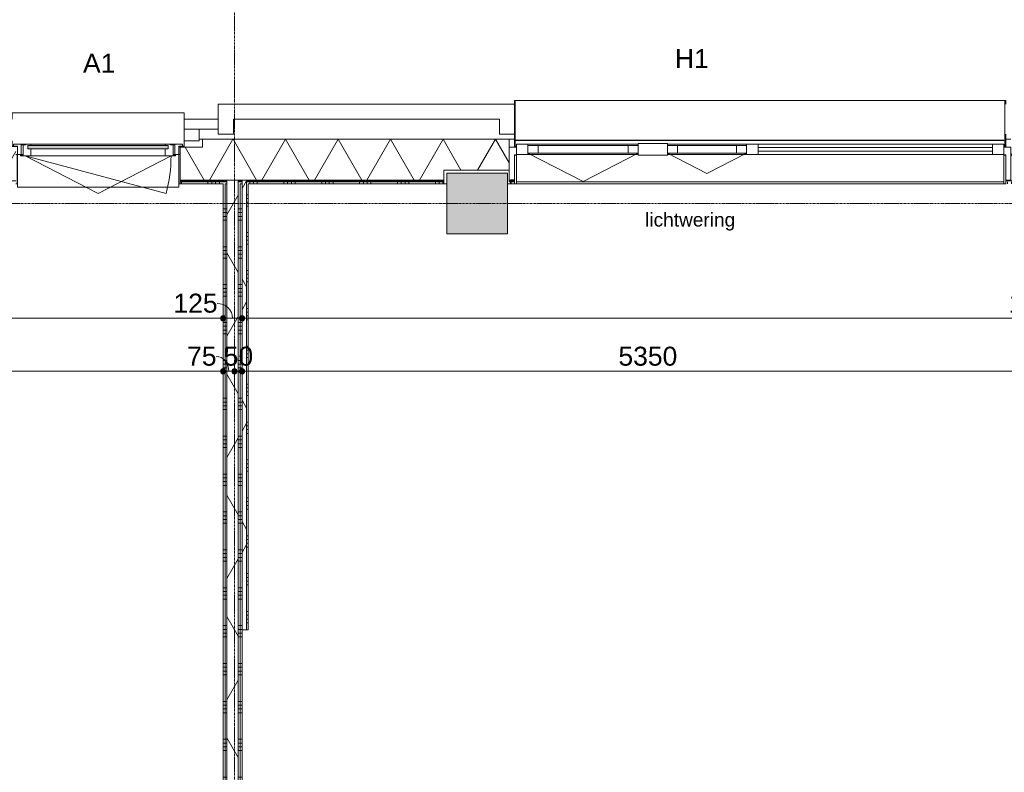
# Model space of a CAD drawing. Header units: millimetres. Extents: x 23061 to 67652, y 24168 to 59318.
# Tile 30 of 35: x 49059 to 55554, y 44847 to 49813. Entities that reach past the tile are written whole.
import ezdxf

# ---------------------------------------------------------------- set-up
doc = ezdxf.new("R2010")
doc.units = ezdxf.units.MM
doc.linetypes.add('stramien', pattern=[22.225, 12.7, -3.175, 3.175, -3.175])
doc.layers.add('00_Algemeen', color=7, linetype='Continuous', lineweight=9, true_color=0x00a600)
for name, color, linetype, lineweight in [('00_Algemeen-50', 7, 'Continuous', 9), ('05_Bouwplaatsvoorzieningen', 7, 'Continuous', 9), ('22_Metselwerk', 7, 'Continuous', 18), ('25_Metaalconstructiewerk', 7, 'Continuous', 9), ('30_Kozijnen-ramen-deuren', 7, 'Continuous', 9), ('42_Dekvloeren en vloersystemen', 7, 'Continuous', 9)]:
    doc.layers.add(name, color=color, linetype=linetype, lineweight=lineweight)
doc.styles.add('Arial_1', font='arial.ttf', dxfattribs={"height": 125})
doc.styles.add('Arial_6', font='arial.ttf', dxfattribs={"height": 90})
doc.dimstyles.new('00_AEE_maatvoering_2_5mm', dxfattribs={"dimscale": 304.8, "dimtxt": 127.532425, "dimasz": 0.459318, "dimexe": 0.246063, "dimexo": 0.0625, "dimgap": 0, "dimtad": 1, "dimdec": 0, "dimzin": 0, "dimdsep": 46, "dimtxsty": 'Arial_1', "dimblk1": 'DOTSMALL', "dimblk2": 'DOTSMALL', "dimsah": 1, "dimcen": 0.09, "dimdle": 0.246063, "dimazin": 0, "dimtfac": 1, "dimtdec": 4, "dimtix": 1, "dimtmove": 0, "dimatfit": 3, "dimfxl": 0.246063, "dimfxlon": 1, "dimtvp": 1, "dimtolj": 1, "dimtzin": 0, "dimarcsym": 2})
doc.dimstyles.new('00_AEE_maatvoering_2_5mm_1', dxfattribs={"dimscale": 304.8, "dimtxt": 127.532425, "dimasz": 0.459318, "dimexe": 0.246063, "dimexo": 0.0625, "dimgap": 0, "dimtad": 1, "dimdec": 0, "dimzin": 0, "dimdsep": 46, "dimtxsty": 'Arial_1', "dimblk1": 'DOTSMALL', "dimblk2": 'DOTSMALL', "dimsah": 1, "dimcen": 0.09, "dimdle": 0.246063, "dimazin": 0, "dimtfac": 1, "dimtdec": 4, "dimtix": 1, "dimtmove": 1, "dimatfit": 3, "dimfxl": 0.246063, "dimfxlon": 1, "dimtvp": 1, "dimtolj": 1, "dimtzin": 0, "dimarcsym": 2})
pattern_1 = [(180, (50526.22, 44490), (4e-13, -250), []), (180, (50526.22, 44515), (4e-13, -250), []), (180, (50526.22, 44540), (4e-13, -250), []), (180, (50526.22, 44565), (4e-13, -250), [])]
pattern_2 = [(60, (28876.22, 0), (-346.4102, 200), []), (120, (28876.22, 0), (-346.4102, -200), [])]

# ---------------------------------------------------------------- blocks, each defined once
blk = doc.blocks.new('Direct Shape - 2410-10368 v1 - IFC-model constructie _zonder onderbouw_ _MM21228_-1202243-02 tweede verdieping - A')
at = {"layer": '25_Metaalconstructiewerk'}
blk.add_hatch(color=256, dxfattribs=at).paths.add_polyline_path([(23400, 48400), (23400, 48800), (23000, 48800), (23000, 48400)])
for p, q in [((23000, 48800), (23000, 48400)), ((23400, 48800), (23000, 48800)), ((23400, 48400), (23400, 48800)), ((23000, 48400), (23400, 48400))]:
    blk.add_line(p, q, dxfattribs=at)
blk = doc.blocks.new('Direct Shape - NLRS_28_SC_TLB_kolom vierkant prefab_gen_AT_kolom vierkant_gen_lxb 400x400_856089-1202244-02 tweede verdieping - A')
blk.add_blockref('Direct Shape - 2410-10368 v1 - IFC-model constructie _zonder onderbouw_ _MM21228_-1202243-02 tweede verdieping - A', (0, 0))
blk = doc.blocks.new('2410-10368 v1 - IFC-model constructie _zonder onderbouw_ _MM21228__ifc-1-02 tweede verdieping - A')
at = {"layer": '25_Metaalconstructiewerk', "lineweight": 9}
blk.add_blockref('Direct Shape - NLRS_28_SC_TLB_kolom vierkant prefab_gen_AT_kolom vierkant_gen_lxb 400x400_856089-1202244-02 tweede verdieping - A', (0, 0), dxfattribs=at)
blk = doc.blocks.new('31_AEE_kozijnen_KA1_CS77 - AEE_CS 77_Raam merk A1-6832846-02 tweede verdieping - A')
at = {"layer": '30_Kozijnen-ramen-deuren', "true_color": 0xcccccc}
blk.add_hatch(color=254, dxfattribs=at).paths.add_polyline_path([(-462.5, -207.3), (-462.5, -231.3), (462.5, -231.3), (462.5, -207.3), (-443.9, -207.3)])
at = {"layer": '30_Kozijnen-ramen-deuren'}
for p, q in [((-481.5, -199.5), (-557.5, -199.5)), ((-557.5, -199.5), (-557.5, -212.3)), ((-557.5, -212.3), (-532.5, -212.3)), ((-532.5, -212.3), (-532.5, -267.5)), ((-506.5, -203.3), (-481.5, -203.3)), ((-506.5, -267.5), (-506.5, -203.3)), ((-494.5, -203.8), (-494.5, -272.5)), ((-476.5, -203.8), (-494.5, -203.8)), ((-481.5, -199.5), (-476.5, -199.5)), ((-481.5, -203.3), (-481.5, -199.5)), ((-476.5, -203.3), (-481.5, -203.3)), ((-443.5, -199.5), (-476.5, -199.5)), ((-476.5, -199.5), (-476.5, -203.8)), ((-462.5, -231.3), (-462.5, -207.3)), ((-462.5, -231.3), (-462.5, -207.3)), ((-462.5, -207.3), (462.5, -207.3)), ((462.5, -231.3), (-462.5, -231.3)), ((443.5, -199.5), (-443.5, -199.5)), ((-443.5, -207.3), (-443.5, -199.5)), ((-443.5, -276.5), (-443.5, -231.3)), ((443.5, -199.5), (443.5, -207.3)), ((476.5, -199.5), (443.5, -199.5)), ((443.5, -231.3), (443.5, -276.5)), ((462.5, -207.3), (462.5, -231.3)), ((462.5, -231.3), (462.5, -207.3)), ((476.5, -199.5), (481.5, -199.5)), ((476.5, -203.8), (476.5, -199.5)), ((481.5, -203.3), (476.5, -203.3)), ((494.5, -203.8), (476.5, -203.8)), ((481.5, -199.5), (481.5, -203.3)), ((557.5, -199.5), (481.5, -199.5)), ((481.5, -203.3), (506.5, -203.3)), ((494.5, -272.5), (494.5, -203.8)), ((506.5, -203.3), (506.5, -267.5)), ((532.5, -267.5), (532.5, -212.3)), ((532.5, -212.3), (557.5, -212.3)), ((557.5, -212.3), (557.5, -199.5)), ((-532.5, -267.5), (-506.5, -267.5)), ((-494.5, -272.5), (-511.5, -272.5)), ((-511.5, -272.5), (-511.5, -276.5)), ((-511.5, -276.5), (-443.5, -276.5)), ((-494.5, -267.5), (-506.5, -267.5)), ((-481.5, -276.5), (0, -525.7)), ((-481.5, -276.5), (448.7, -525.7)), ((443.5, -276.5), (-443.5, -276.5)), ((0, -525.7), (481.5, -276.5)), ((443.5, -276.5), (511.5, -276.5)), ((506.5, -267.5), (494.5, -267.5)), ((511.5, -272.5), (494.5, -272.5)), ((506.5, -267.5), (532.5, -267.5)), ((511.5, -276.5), (511.5, -272.5))]:
    blk.add_line(p, q, dxfattribs=at)
blk.add_arc((-481.5, -276.5), 963, 345, 360, dxfattribs=at)
blk = doc.blocks.new('31_AEE_DAI_Dagkant_Interieur - Zonder Onderkant-V25-02 tweede verdieping - A')
at = {"layer": '05_Bouwplaatsvoorzieningen'}
for p, q in [((-533, -267.5), (-542.5, -267.5)), ((-533, -461.5), (-533, -267.5)), ((533, -267.5), (533, -461.5)), ((542.5, -267.5), (533, -267.5)), ((-542.5, -461.5), (-533, -461.5)), ((533, -461.5), (542.5, -461.5))]:
    blk.add_line(p, q, dxfattribs=at)
blk = doc.blocks.new('42_AEE_VE_vensterbank - Standaard-6843292-02 tweede verdieping - A')
at = {"layer": '05_Bouwplaatsvoorzieningen'}
for p, q in [((-532.5, -482.5), (-532.5, -267.5)), ((532.5, -267.5), (532.5, -482.5)), ((-532.5, -482.5), (532.5, -482.5))]:
    blk.add_line(p, q, dxfattribs=at)
blk = doc.blocks.new('21_AEE_WA_lekdorpel - 21_AEE_WA_lekdorpel-6866276-02 tweede verdieping - A')
at = {"layer": '05_Bouwplaatsvoorzieningen'}
for p, q in [((-567.5, -34.5), (-567.5, 8)), ((-567.5, 8), (567.5, 8)), ((567.5, 8), (567.5, -34.5)), ((-567.5, -213), (-567.5, -176.5)), ((567.5, -176.5), (567.5, -213)), ((-567.5, -215), (-567.5, -213)), ((-532.5, -213), (-567.5, -213)), ((-532.5, -215), (-567.5, -215)), ((567.5, -213), (532.5, -213)), ((567.5, -215), (532.5, -215)), ((567.5, -213), (567.5, -215))]:
    blk.add_line(p, q, dxfattribs=at)
blk = doc.blocks.new('31_AEE_SA_Stelkozijn Special A3 - Specials A3-8377120-02 tweede verdieping - A')
at = {"layer": '30_Kozijnen-ramen-deuren', "lineweight": 18}
for p, q in [((-1620.1, 502.5), (-1655, 502.5)), ((-1655, 502.5), (-1655, 284.5)), ((-1620.1, 338.5), (-1620.1, 502.5)), ((1655, 502.5), (1620.1, 502.5)), ((1620.1, 502.5), (1620.1, 338.5)), ((1655, 284.5), (1655, 502.5)), ((-1608.1, 338.5), (-1620.1, 338.5)), ((-1608.1, 284.5), (-1608.1, 338.5)), ((1620.1, 338.5), (1608.1, 338.5)), ((1608.1, 338.5), (1608.1, 284.5)), ((-1655, 284.5), (-1608.1, 284.5)), ((1608.1, 284.5), (1655, 284.5))]:
    blk.add_line(p, q, dxfattribs=at)
at = {"layer": '30_Kozijnen-ramen-deuren'}
for p, q in [((-1607.6, 514.5), (1607.6, 514.5)), ((1647.4, 514.5), (1655, 514.5)), ((1655, 514.5), (1655, 502.5)), ((-1620, 232.5), (-1655, 232.5)), ((1655, 232.5), (1620, 232.5))]:
    blk.add_line(p, q, dxfattribs=at)
blk = doc.blocks.new('41_AEE_SA_Lekdorpel_40mm overstek - Lekdorpel-6559035-02 tweede verdieping - A')
at = {"layer": '30_Kozijnen-ramen-deuren'}
for p, q in [((-1620, 200), (-1620, 280.5)), ((-1608.1, 280.5), (-1620, 280.5)), ((-1615, -13.4), (-1615, 279.5)), ((-1615, 279.5), (-1608.1, 279.5)), ((1620, 280.5), (1608.1, 280.5)), ((1608.1, 279.5), (1615, 279.5)), ((1615, 279.5), (1615, -13.4)), ((1620, 280.5), (1620, 200)), ((-1620, -13.4), (-1620, 0)), ((1620, 0), (1620, -13.4)), ((-1620, -13.4), (-1620, -22.5)), ((-1620, -22.5), (-1615, -22.5)), ((-1615, -13.4), (-1615, -22.5)), ((-1615, -22.5), (1615, -22.5)), ((1615, -22.5), (1615, -13.4)), ((1615, -22.5), (1620, -22.5)), ((1620, -22.5), (1620, -13.4))]:
    blk.add_line(p, q, dxfattribs=at)
blk = doc.blocks.new('AEE_SA_Dagkant_interieur - Dagkant Interieur-6559036-02 tweede verdieping - A')
at = {"layer": '30_Kozijnen-ramen-deuren', "lineweight": 18}
for p, q in [((-1607.6, 527), (-1620.1, 527)), ((-1620.1, 527), (-1620.1, 335.6)), ((-1607.6, 335.6), (-1607.6, 527)), ((1620.1, 527), (1607.6, 527)), ((1607.6, 527), (1607.6, 335.6)), ((1620.1, 335.6), (1620.1, 527)), ((-1620.1, 335.6), (-1607.6, 335.6)), ((1607.6, 335.6), (1620.1, 335.6))]:
    blk.add_line(p, q, dxfattribs=at)
blk = doc.blocks.new('System Panel - 31_AEE_glas-6558940-02 tweede verdieping - A')
at = {"layer": '30_Kozijnen-ramen-deuren'}
for p, q in [((773, 12.5), (-773, 12.5)), ((-773, 12.5), (-773, -12.5)), ((773, -12.5), (773, 12.5)), ((-773, -12.5), (773, -12.5))]:
    blk.add_line(p, q, dxfattribs=at)
blk = doc.blocks.new('Rectangular Mullion - 21_AEE_aluminium_BxD_76x68mm-6558924-02 tweede verdieping - A')
at = {"layer": '30_Kozijnen-ramen-deuren'}
for p, q in [((25053.5, 48992), (26599.5, 48992)), ((25053.5, 48924), (26599.5, 48924))]:
    blk.add_line(p, q, dxfattribs=at)
blk = doc.blocks.new('Rectangular Mullion - 21_AEE_aluminium_BxD_76x68mm-6558947-02 tweede verdieping - A')
at = {"layer": '30_Kozijnen-ramen-deuren'}
for p, q in [((0, 34), (-76, 34)), ((-76, 34), (-76, -34)), ((0, -34), (0, 34)), ((-76, -34), (0, -34))]:
    blk.add_line(p, q, dxfattribs=at)
blk = doc.blocks.new('31_AEE_VO_Vliesgevel Paneel - Raam Paneel-6558952-02 tweede verdieping - A')
at = {"layer": '30_Kozijnen-ramen-deuren'}
for p, q in [((-296.8, 25), (-363.8, 25)), ((-363.8, 25), (-363.8, -25)), ((296.8, 25), (-296.8, 25)), ((-296.8, -25), (-296.8, 25)), ((363.8, 25), (296.8, 25)), ((296.8, 25), (296.8, -25)), ((363.8, -25), (363.8, 25)), ((-363.8, -25), (-296.8, -25)), ((-296.8, -25), (296.8, -25)), ((296.8, -25), (363.8, -25))]:
    blk.add_line(p, q, dxfattribs=at)
blk = doc.blocks.new('Rectangular Mullion - 21_AEE_aluminium_BxD_76x68mm-6558954-02 tweede verdieping - A')
at = {"layer": '30_Kozijnen-ramen-deuren'}
for p, q in [((-76, 34), (0, 34)), ((-76, 25), (-76, 34)), ((0, 34), (0, -34)), ((-76, -34), (-76, -25)), ((0, -34), (-76, -34))]:
    blk.add_line(p, q, dxfattribs=at)
blk = doc.blocks.new('Rectangular Mullion - 21_AEE_aluminium_BxD_193x77mm-5651924-02 tweede verdieping - A')
at = {"layer": '30_Kozijnen-ramen-deuren'}
for p, q in [((-96.5, 38.5), (96.5, 38.5)), ((-96.5, 25), (-96.5, 38.5)), ((96.5, 38.5), (96.5, 25)), ((-96.5, -38.5), (-96.5, -25)), ((96.5, -38.5), (-96.5, -38.5)), ((96.5, -25), (96.5, -38.5))]:
    blk.add_line(p, q, dxfattribs=at)
blk = doc.blocks.new('31_AEE_VO_Vliesgevel Paneel - Raam Paneel-6558957-02 tweede verdieping - A')
at = {"layer": '30_Kozijnen-ramen-deuren'}
for p, q in [((-193.75, 25), (-260.75, 25)), ((-260.75, 25), (-260.75, -25)), ((193.75, 25), (-193.75, 25)), ((-193.75, -25), (-193.75, 25)), ((260.75, 25), (193.75, 25)), ((193.75, 25), (193.75, -25)), ((260.75, -25), (260.75, 25)), ((-260.75, -25), (-193.75, -25)), ((-193.75, -25), (193.75, -25)), ((193.75, -25), (260.75, -25))]:
    blk.add_line(p, q, dxfattribs=at)
blk = doc.blocks.new('Rectangular Mullion - 21_AEE_aluminium_BxD_76x68mm-6558935-02 tweede verdieping - A')
at = {"layer": '30_Kozijnen-ramen-deuren'}
for p, q in [((-38, 34), (38, 34)), ((-38, -34), (-38, 34)), ((38, 34), (38, 25)), ((38, -34), (-38, -34)), ((38, -25), (38, -34))]:
    blk.add_line(p, q, dxfattribs=at)
blk = doc.blocks.new('Rectangular Mullion - 21_AEE_aluminium_BxD_76x68mm-6558936-02 tweede verdieping - A')
at = {"layer": '30_Kozijnen-ramen-deuren'}
for p, q in [((24456, 48992), (24977.5, 48992)), ((24977.5, 48924), (24456, 48924))]:
    blk.add_line(p, q, dxfattribs=at)
blk = doc.blocks.new('Rectangular Mullion - 21_AEE_aluminium_BxD_76x68mm-6558928-02 tweede verdieping - A')
at = {"layer": '30_Kozijnen-ramen-deuren'}
for p, q in [((23535.3, 48992), (24263, 48992)), ((24263, 48924), (23535.3, 48924))]:
    blk.add_line(p, q, dxfattribs=at)
blk = doc.blocks.new('30_AEE_VO_draairichting - 30_AEE_VO_draairichting-8197402-02 tweede verdieping - A')
at = {"layer": '30_Kozijnen-ramen-deuren'}
for p, q in [((0, 188.3), (-363.8, 0)), ((363.8, 0), (0, 188.3))]:
    blk.add_line(p, q, dxfattribs=at)
blk = doc.blocks.new('30_AEE_VO_draairichting - 30_AEE_VO_draairichting-8197424-02 tweede verdieping - A')
at = {"layer": '30_Kozijnen-ramen-deuren'}
for p, q in [((0, 135), (-260.8, 0)), ((260.7, 0), (0, 135))]:
    blk.add_line(p, q, dxfattribs=at)
blk = doc.blocks.new('AEE_Zonnescherm6 - AEE_Zonnescherm-6441903-02 tweede verdieping - A')
at = {"layer": '30_Kozijnen-ramen-deuren'}
for p, q in [((23455.5, 54405.2), (26675.5, 54405.2)), ((23455.5, 54405.2), (23455.5, 54402.2)), ((26675.5, 54402.2), (23455.5, 54402.2)), ((26675.5, 54405.2), (26675.5, 54402.2))]:
    blk.add_line(p, q, dxfattribs=at)
blk = doc.blocks.new('DIMBLOCK17-02 tweede verdieping - A')
at = {"layer": '00_Algemeen-50', "transparency": 16777216}
h = blk.add_hatch(color=256, dxfattribs=at)
edge = h.paths.add_edge_path()
edge.add_arc((43326.2, 47843.2), 17.5, 0, 360)
h = blk.add_hatch(color=256, dxfattribs=at)
edge = h.paths.add_edge_path()
edge.add_arc((50401.2, 47843.2), 17.5, 0, 360)
for p, q in [((43326.2, 47843.2), (43326.2, 47918.2)), ((50401.2, 47843.2), (50401.2, 47918.2)), ((43326.2, 47843.2), (50401.2, 47843.2)), ((43326.2, 47843.2), (43326.2, 47768.2)), ((50401.2, 47843.2), (50401.2, 47768.2))]:
    blk.add_line(p, q, dxfattribs=at)
for centre in [(43326.2, 47843.2), (50401.2, 47843.2)]:
    blk.add_circle(centre, 17.5, dxfattribs=at)
at = {"layer": '00_Algemeen-50', "color": 0, "transparency": 16777216, "insert": (46671.4, 48005.5), "char_height": 125, "width": 461.471, "attachment_point": 1, "line_spacing_factor": 0.941778, "style": 'Arial_1'}
blk.add_mtext('7075', dxfattribs=at)
blk = doc.blocks.new('_DotSmall')
at = {"color": 0, "linetype": 'ByBlock', "const_width": 0.5}
blk.add_lwpolyline([(-0.0625, 0, 1), (0.0625, 0, 1)], format="xyb", close=True, dxfattribs=at)
blk = doc.blocks.new('DIMBLOCK18-02 tweede verdieping - A')
at = {"layer": '00_Algemeen-50', "transparency": 16777216}
h = blk.add_hatch(color=256, dxfattribs=at)
edge = h.paths.add_edge_path()
edge.add_arc((50401.2, 47843.2), 17.5, 0, 360)
h = blk.add_hatch(color=256, dxfattribs=at)
edge = h.paths.add_edge_path()
edge.add_arc((50526.2, 47843.2), 17.5, 0, 360)
for p, q in [((50401.2, 47843.2), (50401.2, 47918.2)), ((50526.2, 47843.2), (50526.2, 47918.2)), ((50401.2, 47843.2), (50526.2, 47843.2)), ((50401.2, 47843.2), (50401.2, 47768.2)), ((50526.2, 47843.2), (50526.2, 47768.2))]:
    blk.add_line(p, q, dxfattribs=at)
for centre in [(50401.2, 47843.2), (50526.2, 47843.2)]:
    blk.add_circle(centre, 17.5, dxfattribs=at)
blk.add_ellipse((50362, 47843.2), major_axis=(101.8, 0), ratio=0.964108, start_param=0, end_param=1.570796, dxfattribs=at)
at = {"layer": '00_Algemeen-50', "color": 0, "transparency": 16777216, "insert": (50073.5, 48005.5), "char_height": 125, "width": 346.103, "attachment_point": 1, "line_spacing_factor": 0.941778, "style": 'Arial_1'}
blk.add_mtext('125', dxfattribs=at)
blk = doc.blocks.new('DIMBLOCK19-02 tweede verdieping - A')
at = {"layer": '00_Algemeen-50', "transparency": 16777216}
h = blk.add_hatch(color=256, dxfattribs=at)
edge = h.paths.add_edge_path()
edge.add_arc((50526.2, 47843.2), 17.5, 0, 360)
h = blk.add_hatch(color=256, dxfattribs=at)
edge = h.paths.add_edge_path()
edge.add_arc((61121.2, 47843.2), 17.5, 0, 360)
for p, q in [((50526.2, 47843.2), (50526.2, 47918.2)), ((61121.2, 47843.2), (61121.2, 47918.2)), ((50526.2, 47843.2), (61121.2, 47843.2)), ((50526.2, 47843.2), (50526.2, 47768.2)), ((61121.2, 47843.2), (61121.2, 47768.2))]:
    blk.add_line(p, q, dxfattribs=at)
for centre in [(50526.2, 47843.2), (61121.2, 47843.2)]:
    blk.add_circle(centre, 17.5, dxfattribs=at)
at = {"layer": '00_Algemeen-50', "color": 0, "transparency": 16777216, "insert": (55583.4, 48005.5), "char_height": 125, "width": 576.839, "attachment_point": 1, "line_spacing_factor": 0.941778, "style": 'Arial_1'}
blk.add_mtext('10595', dxfattribs=at)
blk = doc.blocks.new('DIMBLOCK84-02 tweede verdieping - A')
at = {"layer": '00_Algemeen-50', "transparency": 16777216}
h = blk.add_hatch(color=256, dxfattribs=at)
edge = h.paths.add_edge_path()
edge.add_arc((45076.2, 47493.2), 17.5, 0, 360)
h = blk.add_hatch(color=256, dxfattribs=at)
edge = h.paths.add_edge_path()
edge.add_arc((50401.2, 47493.2), 17.5, 0, 360)
for p, q in [((45076.2, 47493.2), (45076.2, 47568.2)), ((50401.2, 47493.2), (50401.2, 47568.2)), ((45076.2, 47493.2), (50401.2, 47493.2)), ((45076.2, 47493.2), (45076.2, 47418.2)), ((50401.2, 47493.2), (50401.2, 47418.2))]:
    blk.add_line(p, q, dxfattribs=at)
for centre in [(45076.2, 47493.2), (50401.2, 47493.2)]:
    blk.add_circle(centre, 17.5, dxfattribs=at)
at = {"layer": '00_Algemeen-50', "color": 0, "transparency": 16777216, "insert": (47546.4, 47655.5), "char_height": 125, "width": 461.471, "attachment_point": 1, "line_spacing_factor": 0.941778, "style": 'Arial_1'}
blk.add_mtext('5325', dxfattribs=at)
blk = doc.blocks.new('DIMBLOCK85-02 tweede verdieping - A')
at = {"layer": '00_Algemeen-50', "transparency": 16777216}
h = blk.add_hatch(color=256, dxfattribs=at)
edge = h.paths.add_edge_path()
edge.add_arc((50401.2, 47493.2), 17.5, 0, 360)
h = blk.add_hatch(color=256, dxfattribs=at)
edge = h.paths.add_edge_path()
edge.add_arc((50476.2, 47493.2), 17.5, 0, 360)
for p, q in [((50401.2, 47493.2), (50401.2, 47568.2)), ((50476.2, 47493.2), (50476.2, 47568.2)), ((50401.2, 47493.2), (50476.2, 47493.2)), ((50401.2, 47493.2), (50401.2, 47418.2)), ((50476.2, 47493.2), (50476.2, 47418.2))]:
    blk.add_line(p, q, dxfattribs=at)
for centre in [(50401.2, 47493.2), (50476.2, 47493.2)]:
    blk.add_circle(centre, 17.5, dxfattribs=at)
blk.add_ellipse((50355.8, 47493.2), major_axis=(0, 98.1), ratio=0.845284, start_param=4.712389, end_param=6.283185, dxfattribs=at)
at = {"layer": '00_Algemeen-50', "color": 0, "transparency": 16777216, "insert": (50163.5, 47655.5), "char_height": 125, "width": 230.736, "attachment_point": 1, "line_spacing_factor": 0.941778, "style": 'Arial_1'}
blk.add_mtext('75', dxfattribs=at)
blk = doc.blocks.new('DIMBLOCK86-02 tweede verdieping - A')
at = {"layer": '00_Algemeen-50', "transparency": 16777216}
h = blk.add_hatch(color=256, dxfattribs=at)
edge = h.paths.add_edge_path()
edge.add_arc((50476.2, 47493.2), 17.5, 0, 360)
h = blk.add_hatch(color=256, dxfattribs=at)
edge = h.paths.add_edge_path()
edge.add_arc((50526.2, 47493.2), 17.5, 0, 360)
for p, q in [((50476.2, 47493.2), (50476.2, 47568.2)), ((50526.2, 47493.2), (50526.2, 47568.2)), ((50476.2, 47493.2), (50526.2, 47493.2)), ((50476.2, 47493.2), (50476.2, 47418.2)), ((50526.2, 47493.2), (50526.2, 47418.2))]:
    blk.add_line(p, q, dxfattribs=at)
for centre in [(50476.2, 47493.2), (50526.2, 47493.2)]:
    blk.add_circle(centre, 17.5, dxfattribs=at)
at = {"layer": '00_Algemeen-50', "color": 0, "transparency": 16777216, "insert": (50405.1, 47655.5), "char_height": 125, "width": 230.736, "attachment_point": 1, "line_spacing_factor": 0.941778, "style": 'Arial_1'}
blk.add_mtext('50', dxfattribs=at)
blk = doc.blocks.new('DIMBLOCK87-02 tweede verdieping - A')
at = {"layer": '00_Algemeen-50', "transparency": 16777216}
h = blk.add_hatch(color=256, dxfattribs=at)
edge = h.paths.add_edge_path()
edge.add_arc((50526.2, 47493.2), 17.5, 0, 360)
h = blk.add_hatch(color=256, dxfattribs=at)
edge = h.paths.add_edge_path()
edge.add_arc((55876.2, 47493.2), 17.5, 0, 360)
for p, q in [((50526.2, 47493.2), (50526.2, 47568.2)), ((55876.2, 47493.2), (55876.2, 47568.2)), ((50526.2, 47493.2), (55876.2, 47493.2)), ((50526.2, 47493.2), (50526.2, 47418.2)), ((55876.2, 47493.2), (55876.2, 47418.2))]:
    blk.add_line(p, q, dxfattribs=at)
for centre in [(50526.2, 47493.2), (55876.2, 47493.2)]:
    blk.add_circle(centre, 17.5, dxfattribs=at)
at = {"layer": '00_Algemeen-50', "color": 0, "transparency": 16777216, "insert": (53008.9, 47655.5), "char_height": 125, "width": 461.471, "attachment_point": 1, "line_spacing_factor": 0.941778, "style": 'Arial_1'}
blk.add_mtext('5350', dxfattribs=at)

msp = doc.modelspace()

# ---------------------------------------------------------------- hatches: boundary and pattern name
at = {"layer": '22_Metselwerk', "lineweight": 9}
h = msp.add_hatch(dxfattribs=at)
h.set_pattern_fill('FP_64', color=256, angle=45, style=0, pattern_type=2)
h.set_pattern_definition([(45, (29076.22, -1e-13), (-282.8427, 282.8427), []), (45, (29176.22, -2e-13), (-282.8427, 282.8427), [])])
h.paths.add_polyline_path([(28385.2, 49091), (32808.7, 49091.5), (32808.7, 49157), (28385.2, 49157)])
h.paths.add_polyline_path([(34066.2, 49091), (34608.7, 49091.5), (34608.7, 49157), (33943.7, 49157), (33943.7, 49091.5), (34066.2, 49091.5)])
h.paths.add_polyline_path([(35866.2, 49091), (36408.7, 49091.5), (36408.7, 49157), (35743.7, 49157), (35743.7, 49091.5), (35866.2, 49091.5)])
h.paths.add_polyline_path([(37666.2, 49091), (38208.7, 49091.5), (38208.7, 49157), (37543.7, 49157), (37543.7, 49091.5), (37666.2, 49091.5)])
h.paths.add_polyline_path([(39466.2, 49091), (40008.7, 49091.5), (40008.7, 49157), (39343.7, 49157), (39343.7, 49091.5), (39466.2, 49091.5)])
h.paths.add_polyline_path([(41266.2, 49091), (41808.7, 49091.5), (41808.7, 49157), (41143.7, 49157), (41143.7, 49091.5), (41266.2, 49091.5)])
h.paths.add_polyline_path([(43066.2, 49091), (43608.7, 49091.5), (43608.7, 49157), (42943.7, 49157), (42943.7, 49091.5), (43066.2, 49091.5)])
h.paths.add_polyline_path([(44866.2, 49091), (45408.7, 49091.5), (45408.7, 49157), (44743.7, 49157), (44743.7, 49091.5), (44866.2, 49091.5)])
h.paths.add_polyline_path([(46666.2, 49091), (47208.7, 49091.5), (47208.7, 49157), (46543.7, 49157), (46543.7, 49091.5), (46666.2, 49091.5)])
h.paths.add_polyline_path([(48466.2, 49091), (49008.7, 49091.5), (49008.7, 49157), (48343.7, 49157), (48343.7, 49091.5), (48466.2, 49091.5)])
h.paths.add_polyline_path([(50266.2, 49091), (50368.7, 49091), (50368.7, 49157), (50143.7, 49157), (50143.7, 49091.5), (50266.2, 49091.5)])
h = msp.add_hatch(dxfattribs=at)
h.set_pattern_fill('FP_75', color=256, angle=60, style=0, pattern_type=2)
h.set_pattern_definition([(240, (63976.22, 49024.5), (259.8076, -150), []), (300, (63976.22, 49024.5), (259.8076, 150), [])])
h.paths.add_polyline_path([(29096.2, 48754.5), (32833.7, 48754.5), (32833.7, 48972.5), (32686.2, 48972.5), (32686.2, 49024.5), (28721.7, 49024.5), (28721.7, 48820), (29096.2, 48820)])
h.paths.add_polyline_path([(33918.7, 48754.5), (34056.2, 48754.5), (34056.2, 48820), (34496.2, 48820), (34496.2, 48754.5), (34633.7, 48754.5), (34633.7, 48972.5), (34486.2, 48972.5), (34486.2, 49024.5), (34066.2, 49024.5), (34066.2, 48972.5), (33918.7, 48972.5), (33918.7, 48885)])
h.paths.add_polyline_path([(35718.7, 48754.5), (36433.7, 48754.5), (36433.7, 48972.5), (36286.2, 48972.5), (36286.2, 49024.5), (35866.2, 49024.5), (35866.2, 48972.5), (35718.7, 48972.5), (35718.7, 48885)])
h.paths.add_polyline_path([(37518.7, 48754.5), (38233.7, 48754.5), (38233.7, 48972.5), (38086.2, 48972.5), (38086.2, 49024.5), (37666.2, 49024.5), (37666.2, 48972.5), (37518.7, 48972.5), (37518.7, 48885)])
h.paths.add_polyline_path([(39318.7, 48754.5), (39456.2, 48754.5), (39456.2, 48820), (39896.2, 48820), (39896.2, 48754.5), (40033.7, 48754.5), (40033.7, 48972.5), (39886.2, 48972.5), (39886.2, 49024.5), (39466.2, 49024.5), (39466.2, 48972.5), (39318.7, 48972.5), (39318.7, 48885)])
h.paths.add_polyline_path([(41118.7, 48754.5), (41833.7, 48754.5), (41833.7, 48972.5), (41686.2, 48972.5), (41686.2, 49024.5), (41266.2, 49024.5), (41266.2, 48972.5), (41118.7, 48972.5), (41118.7, 48885)])
h.paths.add_polyline_path([(42918.7, 48754.5), (43633.7, 48754.5), (43633.7, 48972.5), (43486.2, 48972.5), (43486.2, 49024.5), (43066.2, 49024.5), (43066.2, 48972.5), (42918.7, 48972.5), (42918.7, 48885)])
h.paths.add_polyline_path([(44718.7, 48754.5), (44856.2, 48754.5), (44856.2, 48820), (45296.2, 48820), (45296.2, 48754.5), (45433.7, 48754.5), (45433.7, 48972.5), (45286.2, 48972.5), (45286.2, 49024.5), (44866.2, 49024.5), (44866.2, 48972.5), (44718.7, 48972.5), (44718.7, 48885)])
h.paths.add_polyline_path([(46518.7, 48754.5), (47233.7, 48754.5), (47233.7, 48972.5), (47086.2, 48972.5), (47086.2, 49024.5), (46666.2, 49024.5), (46666.2, 48972.5), (46518.7, 48972.5), (46518.7, 48885)])
h.paths.add_polyline_path([(48318.7, 48754.5), (49033.7, 48754.5), (49033.7, 48972.5), (48886.2, 48972.5), (48886.2, 49024.5), (48466.2, 49024.5), (48466.2, 48972.5), (48318.7, 48972.5), (48318.7, 48885)])
h.paths.add_polyline_path([(50140.4, 48754.5), (51856.2, 48754.5), (51856.2, 48820), (52288.6, 48820), (52288.6, 49024.5), (50266.2, 49024.5), (50266.2, 48972.5), (50118.7, 48972.5), (50118.7, 48754.5)])
h.paths.add_polyline_path([(52323.6, 48754.5), (52323.6, 48757.5), (52296.2, 48757.5), (52296.2, 48754.5)])
h.paths.add_polyline_path([(55563.6, 48754.5), (55746.2, 48754.5), (55746.2, 48820), (56006.2, 48820), (56006.2, 48754.5), (56223.2, 48754.5), (56223.2, 48757.5), (56188.2, 48757.5), (56188.2, 49024.5), (55598.6, 49024.5), (55598.6, 48757.5), (55563.6, 48757.5)])
h.paths.add_polyline_path([(58143.2, 48754.5), (58446.2, 48754.5), (58446.2, 48820), (58706.2, 48820), (58706.2, 48754.5), (58815.2, 48754.5), (58815.2, 49024.5), (58178.2, 49024.5), (58178.2, 48757.5), (58143.2, 48757.5)])
h.paths.add_polyline_path([(60711.4, 48754.5), (61146.2, 48754.5), (61146.2, 48820), (61406.2, 48820), (61406.2, 48754.5), (62277, 48754.5), (62277, 49024.5), (60711.4, 49024.5), (60711.4, 48885)])
h = msp.add_hatch(dxfattribs=at)
h.set_pattern_fill('FP_77', color=256, style=0, pattern_type=2)
h.set_pattern_definition([(180, (63976.223, 49024.5), (-1e-13, -25), [])])
h.paths.add_polyline_path([(29096.2, 48742.5), (32833.7, 48742.5), (32833.7, 48754.5), (29096.2, 48754.5)])
h.paths.add_polyline_path([(34056.2, 48742.5), (34056.2, 48754.5), (33918.7, 48754.5), (33918.7, 48742.5)])
h.paths.add_polyline_path([(34496.2, 48742.5), (34633.7, 48742.5), (34633.7, 48754.5), (34496.2, 48754.5)])
h.paths.add_polyline_path([(35718.7, 48742.5), (36033.7, 48742.5), (36033.7, 48754.5), (35718.7, 48754.5)])
h.paths.add_polyline_path([(36193.7, 48742.5), (36433.7, 48742.5), (36433.7, 48754.5), (36193.7, 48754.5)])
h.paths.add_polyline_path([(36163.7, 48742.5), (36163.7, 48754.5), (36063.7, 48754.5), (36063.7, 48742.5)])
h.paths.add_polyline_path([(37518.7, 48742.5), (38233.7, 48742.5), (38233.7, 48754.5), (37518.7, 48754.5)])
h.paths.add_polyline_path([(39318.7, 48742.5), (39456.2, 48742.5), (39456.2, 48754.5), (39318.7, 48754.5)])
h.paths.add_polyline_path([(39896.2, 48742.5), (40033.7, 48742.5), (40033.7, 48754.5), (39896.2, 48754.5)])
h.paths.add_polyline_path([(41118.7, 48742.5), (41833.7, 48742.5), (41833.7, 48754.5), (41118.7, 48754.5)])
h.paths.add_polyline_path([(42918.7, 48742.5), (43326.2, 48742.5), (43326.2, 48754.5), (42918.7, 48754.5)])
h.paths.add_polyline_path([(43356.2, 48742.5), (43633.7, 48742.5), (43633.7, 48754.5), (43356.2, 48754.5)])
h.paths.add_polyline_path([(44856.2, 48742.5), (44856.2, 48754.5), (44718.7, 48754.5), (44718.7, 48742.5)])
h.paths.add_polyline_path([(45296.2, 48742.5), (45433.7, 48742.5), (45433.7, 48754.5), (45296.2, 48754.5)])
h.paths.add_polyline_path([(46518.7, 48742.5), (47233.7, 48742.5), (47233.7, 48754.5), (46518.7, 48754.5)])
h.paths.add_polyline_path([(48318.7, 48742.5), (49033.7, 48742.5), (49033.7, 48754.5), (48318.7, 48754.5)])
h.paths.add_polyline_path([(50118.7, 48742.5), (50426.2, 48742.5), (50426.2, 48754.5), (50118.7, 48754.5)])
h.paths.add_polyline_path([(50501.2, 48742.5), (50526.2, 48742.5), (50526.2, 48754.5), (50501.2, 48754.5)])
h.paths.add_polyline_path([(50556.2, 48742.5), (51856.2, 48742.5), (51856.2, 48754.5), (50556.2, 48754.5)])
h.paths.add_polyline_path([(52323.6, 48742.5), (52323.6, 48754.5), (52296.2, 48754.5), (52296.2, 48742.5)])
h.paths.add_polyline_path([(55563.6, 48742.5), (55746.2, 48742.5), (55746.2, 48754.5), (55563.6, 48754.5)])
h.paths.add_polyline_path([(56006.2, 48742.5), (56223.2, 48742.5), (56223.2, 48754.5), (56006.2, 48754.5)])
h.paths.add_polyline_path([(58143.2, 48742.5), (58446.2, 48742.5), (58446.2, 48754.5), (58143.2, 48754.5)])
h.paths.add_polyline_path([(58706.2, 48742.5), (58815.2, 48742.5), (58815.2, 48754.5), (58706.2, 48754.5)])
h.paths.add_polyline_path([(60711.4, 48742.5), (61146.2, 48742.5), (61146.2, 48754.5), (60711.4, 48754.5)])
h.paths.add_polyline_path([(61406.2, 48742.5), (62277, 48742.5), (62277, 48754.5), (61406.2, 48754.5)])
h = msp.add_hatch(dxfattribs=at)
h.set_pattern_fill('FP_76', color=256, angle=90, style=0, pattern_type=2)
h.set_pattern_definition([(270, (63876.22, 49024.5), (250, -1e-12), []), (270, (63851.22, 49024.5), (250, -1e-12), []), (270, (63826.22, 49024.5), (250, -1e-12), []), (270, (63801.22, 49024.5), (250, -1e-12), [])])
h.paths.add_polyline_path([(29096.2, 48730), (32833.7, 48730), (32833.7, 48742.5), (29096.2, 48742.5)])
h.paths.add_polyline_path([(34056.2, 48730), (34056.2, 48742.5), (33918.7, 48742.5), (33918.7, 48730)])
h.paths.add_polyline_path([(34496.2, 48730), (34633.7, 48730), (34633.7, 48742.5), (34496.2, 48742.5)])
h.paths.add_polyline_path([(35718.7, 48730), (36033.7, 48730), (36033.7, 48742.5), (35718.7, 48742.5)])
h.paths.add_polyline_path([(36063.7, 48730), (36163.7, 48730), (36163.7, 48742.5), (36063.7, 48742.5)])
h.paths.add_polyline_path([(36193.7, 48730), (36433.7, 48730), (36433.7, 48742.5), (36193.7, 48742.5)])
h.paths.add_polyline_path([(37518.7, 48730), (38233.7, 48730), (38233.7, 48742.5), (37518.7, 48742.5)])
h.paths.add_polyline_path([(39318.7, 48730), (39456.2, 48730), (39456.2, 48742.5), (39318.7, 48742.5)])
h.paths.add_polyline_path([(39896.2, 48730), (40033.7, 48730), (40033.7, 48742.5), (39896.2, 48742.5)])
h.paths.add_polyline_path([(41118.7, 48730), (41833.7, 48730), (41833.7, 48742.5), (41118.7, 48742.5)])
h.paths.add_polyline_path([(42918.7, 48730), (43326.2, 48730), (43326.2, 48742.5), (42918.7, 48742.5)])
h.paths.add_polyline_path([(43366.2, 48730), (43633.7, 48730), (43633.7, 48742.5), (43356.2, 48742.5), (43356.2, 48730)])
h.paths.add_polyline_path([(44718.7, 48730), (44856.2, 48730), (44856.2, 48742.5), (44718.7, 48742.5)])
h.paths.add_polyline_path([(45296.2, 48730), (45433.7, 48730), (45433.7, 48742.5), (45296.2, 48742.5)])
h.paths.add_polyline_path([(46518.7, 48730), (47233.7, 48730), (47233.7, 48742.5), (46518.7, 48742.5)])
h.paths.add_polyline_path([(48318.7, 48730), (49033.7, 48730), (49033.7, 48742.5), (48318.7, 48742.5)])
h.paths.add_polyline_path([(50426.2, 48730), (50426.2, 48742.5), (50118.7, 48742.5), (50118.7, 48730), (50413.7, 48730)])
h.paths.add_polyline_path([(50501.2, 48730), (50526.2, 48730), (50526.2, 48742.5), (50501.2, 48742.5)])
h.paths.add_polyline_path([(50556.2, 48730), (51856.2, 48730), (51856.2, 48742.5), (50556.2, 48742.5)])
h.paths.add_polyline_path([(52296.2, 48730), (52323.6, 48730), (52323.6, 48742.5), (52296.2, 48742.5)])
h.paths.add_polyline_path([(55563.6, 48730), (55746.2, 48730), (55746.2, 48742.5), (55563.6, 48742.5)])
h.paths.add_polyline_path([(56006.2, 48730), (56223.2, 48730), (56223.2, 48742.5), (56006.2, 48742.5)])
h.paths.add_polyline_path([(58143.2, 48730), (58446.2, 48730), (58446.2, 48742.5), (58143.2, 48742.5)])
h.paths.add_polyline_path([(58706.2, 48730), (58815.2, 48730), (58815.2, 48742.5), (58706.2, 48742.5)])
h.paths.add_polyline_path([(60711.4, 48730), (61146.2, 48730), (61146.2, 48742.5), (60711.4, 48742.5)])
h.paths.add_polyline_path([(61410.1, 48730), (62277, 48730), (62277, 48742.5), (61406.2, 48742.5), (61406.2, 48730)])
h = msp.add_hatch(dxfattribs=at)
h.set_pattern_fill('FP_24', color=256, angle=90, style=0, pattern_type=2)
h.set_pattern_definition(pattern_1)
h.paths.add_polyline_path([(50401.2, 40150), (50413.7, 40150), (50413.7, 48730), (50401.2, 48730), (50401.2, 40303)])
h = msp.add_hatch(dxfattribs=at)
h.set_pattern_fill('FP_24', color=256, angle=90, style=0, pattern_type=2)
h.set_pattern_definition(pattern_1)
h.paths.add_polyline_path([(50426.2, 40125), (50426.2, 48730), (50413.7, 48730), (50413.7, 40125)])
h = msp.add_hatch(dxfattribs=at)
h.set_pattern_fill('FP_11', color=256, angle=60, style=0, pattern_type=2)
h.set_pattern_definition(pattern_2)
h.paths.add_polyline_path([(50501.2, 40075), (50501.2, 48754.5), (50426.2, 48754.5), (50426.2, 40075), (50451.2, 40075)])
h = msp.add_hatch(dxfattribs=at)
h.set_pattern_fill('FP_24', color=256, angle=90, style=0, pattern_type=2)
h.set_pattern_definition(pattern_1)
h.paths.add_polyline_path([(50513.7, 40062.5), (50513.7, 40075), (50501.2, 40075), (50501.2, 40062.5)])
h.paths.add_polyline_path([(50513.7, 40125), (50513.7, 48730), (50501.2, 48730), (50501.2, 40125)])
h = msp.add_hatch(dxfattribs=at)
h.set_pattern_fill('FP_24', color=256, angle=90, style=0, pattern_type=2)
h.set_pattern_definition(pattern_1)
h.paths.add_polyline_path([(50513.7, 40150), (50526.2, 40150), (50526.2, 48730), (50513.7, 48730), (50513.7, 40160)])
h = msp.add_hatch(dxfattribs=at)
h.set_pattern_fill('FP_11', color=256, angle=60, style=0, pattern_type=2)
h.set_pattern_definition(pattern_2)
h.paths.add_polyline_path([(50556.2, 45786.3), (50556.2, 48754.5), (50526.2, 48754.5), (50526.2, 45786.3)])
h = msp.add_hatch(dxfattribs=at)
h.set_pattern_fill('FP_146', color=256, angle=90, style=0, pattern_type=2)
h.set_pattern_definition([(360, (50526.22, 47158.12), (3e-13, 250), []), (360, (50526.22, 47133.12), (3e-13, 250), []), (360, (50526.22, 47108.12), (3e-13, 250), []), (360, (50526.22, 47083.12), (3e-13, 250), [])])
h.paths.add_polyline_path([(50566.2, 45786.3), (50566.2, 48730), (50556.2, 48730), (50556.2, 45786.3)])

# ---------------------------------------------------------------- linework, layer by layer
at = {"layer": '00_Algemeen', "color": 150, "linetype": 'stramien', "true_color": 0x0080ff}
for p, q in [((50476.2, 24467.7), (50476.2, 59018.3)), ((67351.6, 48600), (23360.9, 48600))]:
    msp.add_line(p, q, dxfattribs=at)
at = {"layer": '22_Metselwerk'}
for p, q in [((52323.6, 49257), (50368.7, 49257)), ((50368.7, 49257), (50368.7, 49057)), ((52323.6, 49057), (52323.6, 49257)), ((50468.7, 49157), (52223.6, 49157)), ((50468.7, 49057), (50468.7, 49157)), ((52223.6, 49157), (52223.6, 49057)), ((50368.7, 49057), (50468.7, 49057)), ((52223.6, 49057), (52323.6, 49057)), ((52288.6, 49024.5), (50266.2, 49024.5)), ((50266.2, 49024.5), (50266.2, 48972.5)), ((52288.6, 48820), (52288.6, 49024.5)), ((50266.2, 48972.5), (50118.7, 48972.5)), ((50118.7, 48972.5), (50118.7, 48754.5)), ((51856.2, 48754.5), (51856.2, 48820)), ((51856.2, 48820), (52288.6, 48820)), ((50118.7, 48754.5), (50426.2, 48754.5)), ((50426.2, 40125), (50426.2, 48754.5)), ((50501.2, 40125), (50501.2, 48754.5)), ((50501.2, 48754.5), (51856.2, 48754.5)), ((52323.6, 48757.5), (52296.2, 48757.5)), ((52296.2, 48757.5), (52296.2, 48754.5)), ((52296.2, 48754.5), (52323.6, 48754.5)), ((52323.6, 48754.5), (52323.6, 48757.5))]:
    msp.add_line(p, q, dxfattribs=at)
at = {"layer": '22_Metselwerk', "lineweight": 9}
for p, q in [((50368.7, 49157), (50143.7, 49157)), ((50143.7, 49157), (50143.7, 49091.5)), ((50143.7, 49091.5), (50266.2, 49091.5)), ((50143.7, 49091), (50368.7, 49091)), ((50143.7, 49091), (50143.7, 49015)), ((50243.7, 49015), (50243.7, 49091)), ((50266.2, 49091.5), (50266.2, 49091)), ((50143.7, 49015), (50243.7, 49015)), ((50243.7, 49024.5), (50266.2, 49024.5)), ((50108.7, 48972.5), (50118.7, 48972.5)), ((50118.7, 48754.5), (50118.7, 48730)), ((50118.7, 48742.5), (50426.2, 48742.5)), ((50118.7, 48730), (50401.2, 48730)), ((50401.2, 48730), (50401.2, 40150)), ((50426.2, 48730), (50413.7, 48730)), ((50413.7, 48730), (50413.7, 40125)), ((50426.2, 48754.5), (50501.2, 48754.5)), ((50501.2, 48742.5), (50526.2, 48742.5)), ((50526.2, 48730), (50513.7, 48730)), ((50513.7, 40137.5), (50513.7, 48730)), ((50526.2, 48754.5), (50526.2, 40150)), ((50556.2, 45786.3), (50556.2, 48754.5)), ((50556.2, 48742.5), (51856.2, 48742.5)), ((50566.2, 48730), (51856.2, 48730)), ((50566.2, 45786.3), (50566.2, 48730)), ((51856.2, 48730), (51856.2, 48754.5)), ((52296.2, 48754.5), (52296.2, 48730)), ((52296.2, 48742.5), (52323.6, 48742.5)), ((52296.2, 48730), (52323.6, 48730)), ((52323.6, 48730), (52323.6, 48754.5)), ((50526.2, 45786.3), (50566.2, 45786.3))]:
    msp.add_line(p, q, dxfattribs=at)
at = {"layer": '42_Dekvloeren en vloersystemen'}
for p, q in [((51876.2, 48730), (51856.2, 48730)), ((52296.2, 48730), (52276.2, 48730)), ((55551.2, 48730), (52336, 48730))]:
    msp.add_line(p, q, dxfattribs=at)

# ---------------------------------------------------------------- block references
at = {"lineweight": 5}
msp.add_blockref('2410-10368 v1 - IFC-model constructie _zonder onderbouw_ _MM21228__ifc-1-02 tweede verdieping - A', (28876.2, 0), dxfattribs=at)
at = {"layer": '05_Bouwplaatsvoorzieningen'}
for name in ['21_AEE_WA_lekdorpel - 21_AEE_WA_lekdorpel-6866276-02 tweede verdieping - A', '31_AEE_DAI_Dagkant_Interieur - Zonder Onderkant-V25-02 tweede verdieping - A', '42_AEE_VE_vensterbank - Standaard-6843292-02 tweede verdieping - A']:
    msp.add_blockref(name, (49576.2, 49191.5), dxfattribs=at)
at = {"layer": '30_Kozijnen-ramen-deuren', "rotation": 180}
for name, p in [('41_AEE_SA_Lekdorpel_40mm overstek - Lekdorpel-6559035-02 tweede verdieping - A', (53943.6, 49257)), ('31_AEE_SA_Stelkozijn Special A3 - Specials A3-8377120-02 tweede verdieping - A', (53943.6, 49257)), ('31_AEE_VO_Vliesgevel Paneel - Raam Paneel-6558952-02 tweede verdieping - A', (52775.4, 48958)), ('31_AEE_VO_Vliesgevel Paneel - Raam Paneel-6558957-02 tweede verdieping - A', (53593, 48958)), ('AEE_SA_Dagkant_interieur - Dagkant Interieur-6559036-02 tweede verdieping - A', (53943.6, 49257)), ('30_AEE_VO_draairichting - 30_AEE_VO_draairichting-8197402-02 tweede verdieping - A', (52775.4, 48933)), ('30_AEE_VO_draairichting - 30_AEE_VO_draairichting-8197424-02 tweede verdieping - A', (53593, 48933)), ('System Panel - 31_AEE_glas-6558940-02 tweede verdieping - A', (54702.7, 48958))]:
    msp.add_blockref(name, p, dxfattribs=at)
at = {"layer": '30_Kozijnen-ramen-deuren'}
for name, p in [('31_AEE_kozijnen_KA1_CS77 - AEE_CS 77_Raam merk A1-6832846-02 tweede verdieping - A', (49576.2, 49191.5)), ('AEE_Zonnescherm6 - AEE_Zonnescherm-6441903-02 tweede verdieping - A', (28876.2, -5386.2)), ('Rectangular Mullion - 21_AEE_aluminium_BxD_76x68mm-6558928-02 tweede verdieping - A', (28876.2, 0)), ('Rectangular Mullion - 21_AEE_aluminium_BxD_76x68mm-6558936-02 tweede verdieping - A', (28876.2, 0)), ('Rectangular Mullion - 21_AEE_aluminium_BxD_76x68mm-6558924-02 tweede verdieping - A', (28876.2, 0)), ('Rectangular Mullion - 21_AEE_aluminium_BxD_76x68mm-6558947-02 tweede verdieping - A', (55551.7, 48958))]:
    msp.add_blockref(name, p, dxfattribs=at)
at = {"layer": '30_Kozijnen-ramen-deuren', "extrusion": (0, 0, -1)}
for name, p in [('Rectangular Mullion - 21_AEE_aluminium_BxD_76x68mm-6558954-02 tweede verdieping - A', (-52335.5, 48958)), ('Rectangular Mullion - 21_AEE_aluminium_BxD_193x77mm-5651924-02 tweede verdieping - A', (-53235.7, 48958)), ('Rectangular Mullion - 21_AEE_aluminium_BxD_76x68mm-6558935-02 tweede verdieping - A', (-53891.7, 48958))]:
    msp.add_blockref(name, p, dxfattribs=at)

# ---------------------------------------------------------------- texts
at = {"layer": '00_Algemeen', "color": 7, "insert": (53381.8, 49619), "char_height": 125, "width": 268.565, "attachment_point": 1, "style": 'Arial_1', "bg_fill": 3, "box_fill_scale": 1.25, "bg_fill_color": 256, "bg_fill_true_color": 13158600, "bg_fill_transparency": 0}
msp.add_mtext('H1', dxfattribs=at)
at = {"layer": '00_Algemeen', "color": 7, "lineweight": 18, "insert": (53185.3, 48538.7), "char_height": 90, "width": 689.451, "attachment_point": 1, "style": 'Arial_6'}
msp.add_mtext('lichtwering', dxfattribs=at)
at = {"layer": '30_Kozijnen-ramen-deuren', "insert": (49476.9, 49588.8), "char_height": 125, "width": 256.54, "attachment_point": 1, "style": 'Arial_1'}
msp.add_mtext('A1', dxfattribs=at)

# ---------------------------------------------------------------- dimensions: what is measured, and where the dimension line sits
at = {"layer": '00_Algemeen', "color": 7}
for base, p1, p2, override, picture, middle in [((50401.2, 47843.2), (43326.2, 47918.2), (50401.2, 47918.2), {"dimpost": '<>', "dimfxl": 7075}, 'DIMBLOCK17-02 tweede verdieping - A', (46863.7, 47907)), ((61121.2, 47843.2), (50526.2, 47918.2), (61121.2, 47918.2), {"dimpost": '<>', "dimfxl": 10595}, 'DIMBLOCK19-02 tweede verdieping - A', (55823.7, 47907)), ((50401.2, 47493.2), (45076.2, 47568.2), (50401.2, 47568.2), {"dimpost": '<>', "dimfxl": 5324.999999}, 'DIMBLOCK84-02 tweede verdieping - A', (47738.7, 47557.1)), ((50526.2, 47493.2), (50476.2, 47568.2), (50526.2, 47568.2), {"dimpost": '<>', "dimfxl": 49.999999}, 'DIMBLOCK86-02 tweede verdieping - A', (50501.2, 47557)), ((55876.2, 47493.2), (50526.2, 47568.2), (55876.2, 47568.2), {"dimpost": '<>', "dimfxl": 5350.000001}, 'DIMBLOCK87-02 tweede verdieping - A', (53201.2, 47557.1))]:
    dim = msp.add_linear_dim(base=base, p1=p1, p2=p2, dimstyle='00_AEE_maatvoering_2_5mm', override=override, dxfattribs=at)
    dim.commit()
    dim.dimension.update_dxf_attribs({"geometry": picture, "text_midpoint": middle})
for base, p1, p2, override, picture, middle in [((50526.2, 47843.2), (50401.2, 47918.2), (50526.2, 47918.2), {"dimpost": '<>', "dimfxl": 125}, 'DIMBLOCK18-02 tweede verdieping - A', (50246.6, 47922.1)), ((50476.2, 47493.2), (50401.2, 47568.2), (50476.2, 47568.2), {"dimpost": '<>', "dimfxl": 75.000001}, 'DIMBLOCK85-02 tweede verdieping - A', (50278.9, 47572.1))]:
    dim = msp.add_linear_dim(base=base, p1=p1, p2=p2, dimstyle='00_AEE_maatvoering_2_5mm_1', override=override, dxfattribs=at)
    dim.commit()
    dim.dimension.update_dxf_attribs({"geometry": picture, "text_midpoint": middle, "dimtype": 160})

doc.saveas('drawing.dxf')
